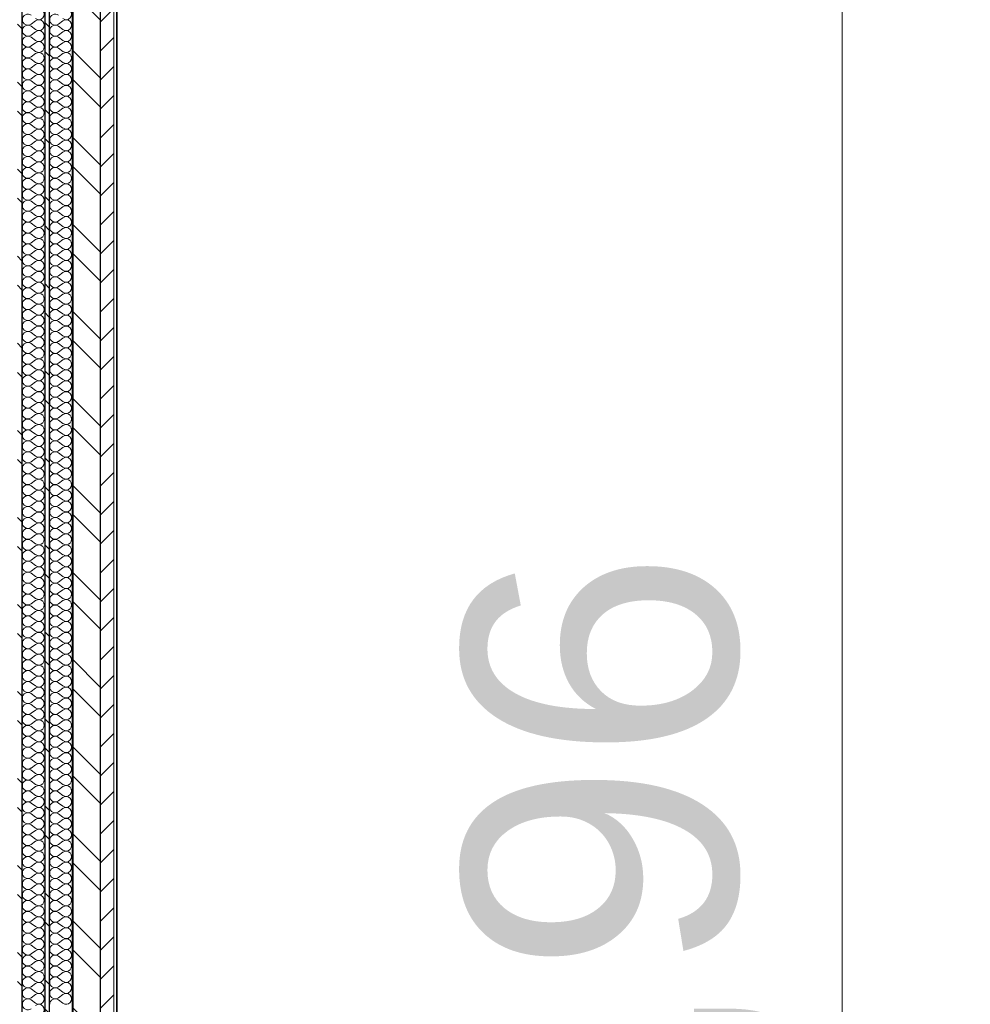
# Model space of a CAD drawing. Header units: millimetres. Extents: x 30792 to 66615, y -300 to 6970.
# Tile 57 of 58: x 63782 to 65521, y 3320 to 5120. Entities that reach past the tile are written whole.
import ezdxf

# ---------------------------------------------------------------- set-up
doc = ezdxf.new("R2010")
doc.units = ezdxf.units.MM
doc.header["$MEASUREMENT"] = 0
doc.linetypes.add('Wipeout_Contour', pattern=[1000, 0, -1000])
for name, color, linetype in [('Métal _ Bardage.Charp_Couv_Bard_Métal', 7, 'Continuous'), ('Nouveau_2D - Cotations - 1_100.2D', 7, 'Continuous'), ('Nouveau_Charpente _ Bardage.Charp_Couv_Zinc', 7, 'Continuous')]:
    doc.layers.add(name, color=color, linetype=linetype)
doc.styles.add('STYLE_GENERE_1', font='arial.ttf')
doc.dimstyles.new('STYLE_GENERE__1', dxfattribs={"dimtxt": 500, "dimasz": 237.5, "dimexe": 0.18, "dimexo": 50, "dimgap": 0, "dimtad": 1, "dimlfac": 0.001, "dimzin": 0, "dimdsep": 46, "dimtxsty": 'STYLE_GENERE_1', "dimblk": 'ARROWHEAD_10', "dimblk1": 'ARROWHEAD_10', "dimblk2": 'ARROWHEAD_10', "dimcen": 0.09, "dimclrd": 256, "dimclre": 256, "dimclrt": 256, "dimazin": 0, "dimtfac": 1, "dimtdec": 4, "dimtmove": 0, "dimatfit": 3, "dimfxl": 0, "dimtolj": 1, "dimtzin": 0, "dimarcsym": 0})
pattern_1 = [(315, (0, 0), (79.54951, 79.54951), []), (315, (26.52, 26.52), (79.54951, 79.54951), [])]

# ---------------------------------------------------------------- blocks, each defined once
blk = doc.blocks.new('*X51')
at = {"layer": 'Métal _ Bardage.Charp_Couv_Bard_Métal', "linetype": 'Continuous', "lineweight": 15, "true_color": 0xc1976c}
blk.add_hatch(color=33, dxfattribs=at).paths.add_polyline_path([(63878.282724, 140), (63879.282724, 140), (63879.282724, 6927.6), (63878.282724, 6927.6)])
blk = doc.blocks.new('*X52')
at = {"layer": 'Métal _ Bardage.Charp_Couv_Bard_Métal', "color": 2, "linetype": 'Continuous', "lineweight": 15, "true_color": 0xfee600}
for p, q in [((63861.3, 5118), (63853.3, 5112)), ((63861.3, 5102), (63853.3, 5108)), ((63861.3, 5098), (63853.3, 5092)), ((63861.3, 5082), (63853.3, 5088)), ((63861.3, 5078), (63853.3, 5072)), ((63861.3, 5062), (63853.3, 5068)), ((63861.3, 5058), (63853.3, 5052)), ((63861.3, 5042), (63853.3, 5048)), ((63861.3, 5038), (63853.3, 5032)), ((63861.3, 5022), (63853.3, 5028)), ((63861.3, 5018), (63853.3, 5012)), ((63861.3, 5002), (63853.3, 5008)), ((63861.3, 4998), (63853.3, 4992)), ((63861.3, 4982), (63853.3, 4988)), ((63861.3, 4978), (63853.3, 4972)), ((63861.3, 4962), (63853.3, 4968)), ((63861.3, 4958), (63853.3, 4952)), ((63861.3, 4942), (63853.3, 4948)), ((63861.3, 4938), (63853.3, 4932)), ((63861.3, 4922), (63853.3, 4928)), ((63861.3, 4918), (63853.3, 4912)), ((63861.3, 4902), (63853.3, 4908)), ((63861.3, 4898), (63853.3, 4892)), ((63861.3, 4882), (63853.3, 4888)), ((63861.3, 4878), (63853.3, 4872)), ((63861.3, 4862), (63853.3, 4868)), ((63861.3, 4858), (63853.3, 4852)), ((63861.3, 4842), (63853.3, 4848)), ((63861.3, 4838), (63853.3, 4832)), ((63861.3, 4822), (63853.3, 4828)), ((63861.3, 4818), (63853.3, 4812)), ((63861.3, 4802), (63853.3, 4808)), ((63861.3, 4798), (63853.3, 4792)), ((63861.3, 4782), (63853.3, 4788)), ((63861.3, 4778), (63853.3, 4772)), ((63861.3, 4762), (63853.3, 4768)), ((63861.3, 4758), (63853.3, 4752)), ((63861.3, 4742), (63853.3, 4748)), ((63861.3, 4738), (63853.3, 4732)), ((63861.3, 4722), (63853.3, 4728)), ((63861.3, 4718), (63853.3, 4712)), ((63861.3, 4702), (63853.3, 4708)), ((63861.3, 4698), (63853.3, 4692)), ((63861.3, 4682), (63853.3, 4688)), ((63861.3, 4678), (63853.3, 4672)), ((63861.3, 4662), (63853.3, 4668)), ((63861.3, 4658), (63853.3, 4652)), ((63861.3, 4642), (63853.3, 4648)), ((63861.3, 4638), (63853.3, 4632)), ((63861.3, 4622), (63853.3, 4628)), ((63861.3, 4618), (63853.3, 4612)), ((63861.3, 4602), (63853.3, 4608)), ((63861.3, 4598), (63853.3, 4592)), ((63861.3, 4582), (63853.3, 4588)), ((63861.3, 4578), (63853.3, 4572)), ((63861.3, 4562), (63853.3, 4568)), ((63861.3, 4558), (63853.3, 4552)), ((63861.3, 4542), (63853.3, 4548)), ((63861.3, 4538), (63853.3, 4532)), ((63861.3, 4522), (63853.3, 4528)), ((63861.3, 4518), (63853.3, 4512)), ((63861.3, 4502), (63853.3, 4508)), ((63861.3, 4498), (63853.3, 4492)), ((63861.3, 4482), (63853.3, 4488)), ((63861.3, 4478), (63853.3, 4472)), ((63861.3, 4462), (63853.3, 4468)), ((63861.3, 4458), (63853.3, 4452)), ((63861.3, 4442), (63853.3, 4448)), ((63861.3, 4438), (63853.3, 4432)), ((63861.3, 4422), (63853.3, 4428)), ((63861.3, 4418), (63853.3, 4412)), ((63861.3, 4402), (63853.3, 4408)), ((63861.3, 4398), (63853.3, 4392)), ((63861.3, 4382), (63853.3, 4388)), ((63861.3, 4378), (63853.3, 4372)), ((63861.3, 4362), (63853.3, 4368)), ((63861.3, 4358), (63853.3, 4352)), ((63861.3, 4342), (63853.3, 4348)), ((63861.3, 4338), (63853.3, 4332)), ((63861.3, 4322), (63853.3, 4328)), ((63861.3, 4318), (63853.3, 4312)), ((63861.3, 4302), (63853.3, 4308)), ((63861.3, 4298), (63853.3, 4292)), ((63861.3, 4282), (63853.3, 4288)), ((63861.3, 4278), (63853.3, 4272)), ((63861.3, 4262), (63853.3, 4268)), ((63861.3, 4258), (63853.3, 4252)), ((63861.3, 4242), (63853.3, 4248)), ((63861.3, 4238), (63853.3, 4232)), ((63861.3, 4222), (63853.3, 4228)), ((63861.3, 4218), (63853.3, 4212)), ((63861.3, 4202), (63853.3, 4208)), ((63861.3, 4198), (63853.3, 4192)), ((63861.3, 4182), (63853.3, 4188)), ((63861.3, 4178), (63853.3, 4172)), ((63861.3, 4162), (63853.3, 4168)), ((63861.3, 4158), (63853.3, 4152)), ((63861.3, 4142), (63853.3, 4148)), ((63861.3, 4138), (63853.3, 4132)), ((63861.3, 4122), (63853.3, 4128)), ((63861.3, 4118), (63853.3, 4112)), ((63861.3, 4102), (63853.3, 4108)), ((63861.3, 4098), (63853.3, 4092)), ((63861.3, 4082), (63853.3, 4088)), ((63861.3, 4078), (63853.3, 4072)), ((63861.3, 4062), (63853.3, 4068)), ((63861.3, 4058), (63853.3, 4052)), ((63861.3, 4042), (63853.3, 4048)), ((63861.3, 4038), (63853.3, 4032)), ((63861.3, 4022), (63853.3, 4028)), ((63861.3, 4018), (63853.3, 4012)), ((63861.3, 4002), (63853.3, 4008)), ((63861.3, 3998), (63853.3, 3992)), ((63861.3, 3982), (63853.3, 3988)), ((63861.3, 3978), (63853.3, 3972)), ((63861.3, 3962), (63853.3, 3968)), ((63861.3, 3958), (63853.3, 3952)), ((63861.3, 3942), (63853.3, 3948)), ((63861.3, 3938), (63853.3, 3932)), ((63861.3, 3922), (63853.3, 3928)), ((63861.3, 3918), (63853.3, 3912)), ((63861.3, 3902), (63853.3, 3908)), ((63861.3, 3898), (63853.3, 3892)), ((63861.3, 3882), (63853.3, 3888)), ((63861.3, 3878), (63853.3, 3872)), ((63861.3, 3862), (63853.3, 3868)), ((63861.3, 3858), (63853.3, 3852)), ((63861.3, 3842), (63853.3, 3848)), ((63861.3, 3838), (63853.3, 3832)), ((63861.3, 3822), (63853.3, 3828)), ((63861.3, 3818), (63853.3, 3812)), ((63861.3, 3802), (63853.3, 3808)), ((63861.3, 3798), (63853.3, 3792)), ((63861.3, 3782), (63853.3, 3788)), ((63861.3, 3778), (63853.3, 3772)), ((63861.3, 3762), (63853.3, 3768)), ((63861.3, 3758), (63853.3, 3752)), ((63861.3, 3742), (63853.3, 3748)), ((63861.3, 3738), (63853.3, 3732)), ((63861.3, 3722), (63853.3, 3728)), ((63861.3, 3718), (63853.3, 3712)), ((63861.3, 3702), (63853.3, 3708)), ((63861.3, 3698), (63853.3, 3692)), ((63861.3, 3682), (63853.3, 3688)), ((63861.3, 3678), (63853.3, 3672)), ((63861.3, 3662), (63853.3, 3668)), ((63861.3, 3658), (63853.3, 3652)), ((63861.3, 3642), (63853.3, 3648)), ((63861.3, 3638), (63853.3, 3632)), ((63861.3, 3622), (63853.3, 3628)), ((63861.3, 3618), (63853.3, 3612)), ((63861.3, 3602), (63853.3, 3608)), ((63861.3, 3598), (63853.3, 3592)), ((63861.3, 3582), (63853.3, 3588)), ((63861.3, 3578), (63853.3, 3572)), ((63861.3, 3562), (63853.3, 3568)), ((63861.3, 3558), (63853.3, 3552)), ((63861.3, 3542), (63853.3, 3548)), ((63861.3, 3538), (63853.3, 3532)), ((63861.3, 3522), (63853.3, 3528)), ((63861.3, 3518), (63853.3, 3512)), ((63861.3, 3502), (63853.3, 3508)), ((63861.3, 3498), (63853.3, 3492)), ((63861.3, 3482), (63853.3, 3488)), ((63861.3, 3478), (63853.3, 3472)), ((63861.3, 3462), (63853.3, 3468)), ((63861.3, 3458), (63853.3, 3452)), ((63861.3, 3442), (63853.3, 3448)), ((63861.3, 3438), (63853.3, 3432)), ((63861.3, 3422), (63853.3, 3428)), ((63861.3, 3418), (63853.3, 3412)), ((63861.3, 3402), (63853.3, 3408)), ((63861.3, 3398), (63853.3, 3392)), ((63861.3, 3382), (63853.3, 3388)), ((63861.3, 3378), (63853.3, 3372)), ((63861.3, 3362), (63853.3, 3368)), ((63861.3, 3358), (63853.3, 3352)), ((63861.3, 3342), (63853.3, 3348)), ((63861.3, 3338), (63853.3, 3332)), ((63861.3, 3322), (63853.3, 3328))]:
    blk.add_line(p, q, dxfattribs=at)
for centre, start, end in [((63867.3, 5130), 233.1301, 126.8699), ((63847.3, 5120), 53.1301, 180), ((63847.3, 5120), 180, 306.8699), ((63867.3, 5110), 233.1301, 126.8699), ((63847.3, 5100), 53.1301, 180), ((63847.3, 5100), 180, 306.8699), ((63867.3, 5090), 233.1301, 126.8699), ((63847.3, 5080), 53.1301, 180), ((63847.3, 5080), 180, 306.8699), ((63867.3, 5070), 233.1301, 126.8699), ((63847.3, 5060), 53.1301, 180), ((63847.3, 5060), 180, 306.8699), ((63867.3, 5050), 233.1301, 126.8699), ((63847.3, 5040), 53.1301, 180), ((63847.3, 5040), 180, 306.8699), ((63847.3, 5020), 53.1301, 180), ((63867.3, 5030), 233.1301, 126.8699), ((63847.3, 5020), 180, 306.8699), ((63847.3, 5000), 53.1301, 180), ((63867.3, 5010), 233.1301, 126.8699), ((63847.3, 5000), 180, 306.8699), ((63847.3, 4980), 53.1301, 180), ((63867.3, 4990), 233.1301, 126.8699), ((63847.3, 4980), 180, 306.8699), ((63847.3, 4960), 53.1301, 180), ((63867.3, 4970), 233.1301, 126.8699), ((63847.3, 4960), 180, 306.8699), ((63867.3, 4950), 233.1301, 126.8699), ((63847.3, 4940), 53.1301, 180), ((63847.3, 4940), 180, 306.8699), ((63867.3, 4930), 233.1301, 126.8699), ((63847.3, 4920), 53.1301, 180), ((63847.3, 4920), 180, 306.8699), ((63867.3, 4910), 233.1301, 126.8699), ((63847.3, 4900), 53.1301, 180), ((63847.3, 4900), 180, 306.8699), ((63867.3, 4890), 233.1301, 126.8699), ((63847.3, 4880), 53.1301, 180), ((63847.3, 4880), 180, 306.8699), ((63867.3, 4870), 233.1301, 126.8699), ((63847.3, 4860), 53.1301, 180), ((63847.3, 4860), 180, 306.8699), ((63847.3, 4840), 53.1301, 180), ((63867.3, 4850), 233.1301, 126.8699), ((63847.3, 4840), 180, 306.8699), ((63847.3, 4820), 53.1301, 180), ((63867.3, 4830), 233.1301, 126.8699), ((63847.3, 4820), 180, 306.8699), ((63847.3, 4800), 53.1301, 180), ((63867.3, 4810), 233.1301, 126.8699), ((63847.3, 4800), 180, 306.8699), ((63847.3, 4780), 53.1301, 180), ((63867.3, 4790), 233.1301, 126.8699), ((63847.3, 4780), 180, 306.8699), ((63867.3, 4770), 233.1301, 126.8699), ((63847.3, 4760), 53.1301, 180), ((63847.3, 4760), 180, 306.8699), ((63867.3, 4750), 233.1301, 126.8699), ((63847.3, 4740), 53.1301, 180), ((63847.3, 4740), 180, 306.8699), ((63867.3, 4730), 233.1301, 126.8699), ((63847.3, 4720), 53.1301, 180), ((63847.3, 4720), 180, 306.8699), ((63867.3, 4710), 233.1301, 126.8699), ((63847.3, 4700), 53.1301, 180), ((63847.3, 4700), 180, 306.8699), ((63867.3, 4690), 233.1301, 126.8699), ((63847.3, 4680), 53.1301, 180), ((63847.3, 4680), 180, 306.8699), ((63847.3, 4660), 53.1301, 180), ((63867.3, 4670), 233.1301, 126.8699), ((63847.3, 4660), 180, 306.8699), ((63847.3, 4640), 53.1301, 180), ((63867.3, 4650), 233.1301, 126.8699), ((63847.3, 4640), 180, 306.8699), ((63847.3, 4620), 53.1301, 180), ((63867.3, 4630), 233.1301, 126.8699), ((63847.3, 4620), 180, 306.8699), ((63847.3, 4600), 53.1301, 180), ((63867.3, 4610), 233.1301, 126.8699), ((63847.3, 4600), 180, 306.8699), ((63867.3, 4590), 233.1301, 126.8699), ((63847.3, 4580), 53.1301, 180), ((63847.3, 4580), 180, 306.8699), ((63867.3, 4570), 233.1301, 126.8699), ((63847.3, 4560), 53.1301, 180), ((63847.3, 4560), 180, 306.8699), ((63867.3, 4550), 233.1301, 126.8699), ((63847.3, 4540), 53.1301, 180), ((63847.3, 4540), 180, 306.8699), ((63867.3, 4530), 233.1301, 126.8699), ((63847.3, 4520), 53.1301, 180), ((63847.3, 4520), 180, 306.8699), ((63867.3, 4510), 233.1301, 126.8699), ((63847.3, 4500), 53.1301, 180), ((63847.3, 4500), 180, 306.8699), ((63847.3, 4480), 53.1301, 180), ((63867.3, 4490), 233.1301, 126.8699), ((63847.3, 4480), 180, 306.8699), ((63847.3, 4460), 53.1301, 180), ((63867.3, 4470), 233.1301, 126.8699), ((63847.3, 4460), 180, 306.8699), ((63847.3, 4440), 53.1301, 180), ((63867.3, 4450), 233.1301, 126.8699), ((63847.3, 4440), 180, 306.8699), ((63847.3, 4420), 53.1301, 180), ((63867.3, 4430), 233.1301, 126.8699), ((63847.3, 4420), 180, 306.8699), ((63867.3, 4410), 233.1301, 126.8699), ((63847.3, 4400), 53.1301, 180), ((63847.3, 4400), 180, 306.8699), ((63867.3, 4390), 233.1301, 126.8699), ((63847.3, 4380), 53.1301, 180), ((63847.3, 4380), 180, 306.8699), ((63867.3, 4370), 233.1301, 126.8699), ((63847.3, 4360), 53.1301, 180), ((63847.3, 4360), 180, 306.8699), ((63867.3, 4350), 233.1301, 126.8699), ((63847.3, 4340), 53.1301, 180), ((63847.3, 4340), 180, 306.8699), ((63867.3, 4330), 233.1301, 126.8699), ((63847.3, 4320), 53.1301, 180), ((63847.3, 4320), 180, 306.8699), ((63847.3, 4300), 53.1301, 180), ((63867.3, 4310), 233.1301, 126.8699), ((63847.3, 4300), 180, 306.8699), ((63847.3, 4280), 53.1301, 180), ((63867.3, 4290), 233.1301, 126.8699), ((63847.3, 4280), 180, 306.8699), ((63847.3, 4260), 53.1301, 180), ((63867.3, 4270), 233.1301, 126.8699), ((63847.3, 4260), 180, 306.8699), ((63847.3, 4240), 53.1301, 180), ((63867.3, 4250), 233.1301, 126.8699), ((63847.3, 4240), 180, 306.8699), ((63867.3, 4230), 233.1301, 126.8699), ((63847.3, 4220), 53.1301, 180), ((63847.3, 4220), 180, 306.8699), ((63867.3, 4210), 233.1301, 126.8699), ((63847.3, 4200), 53.1301, 180), ((63847.3, 4200), 180, 306.8699), ((63867.3, 4190), 233.1301, 126.8699), ((63847.3, 4180), 53.1301, 180), ((63847.3, 4180), 180, 306.8699), ((63867.3, 4170), 233.1301, 126.8699), ((63847.3, 4160), 53.1301, 180), ((63847.3, 4160), 180, 306.8699), ((63867.3, 4150), 233.1301, 126.8699), ((63847.3, 4140), 53.1301, 180), ((63847.3, 4140), 180, 306.8699), ((63847.3, 4120), 53.1301, 180), ((63867.3, 4130), 233.1301, 126.8699), ((63847.3, 4120), 180, 306.8699), ((63847.3, 4100), 53.1301, 180), ((63867.3, 4110), 233.1301, 126.8699), ((63847.3, 4100), 180, 306.8699), ((63847.3, 4080), 53.1301, 180), ((63867.3, 4090), 233.1301, 126.8699), ((63847.3, 4080), 180, 306.8699), ((63847.3, 4060), 53.1301, 180), ((63867.3, 4070), 233.1301, 126.8699), ((63847.3, 4060), 180, 306.8699), ((63867.3, 4050), 233.1301, 126.8699), ((63847.3, 4040), 53.1301, 180), ((63847.3, 4040), 180, 306.8699), ((63867.3, 4030), 233.1301, 126.8699), ((63847.3, 4020), 53.1301, 180), ((63847.3, 4020), 180, 306.8699), ((63867.3, 4010), 233.1301, 126.8699), ((63847.3, 4000), 53.1301, 180), ((63847.3, 4000), 180, 306.8699), ((63867.3, 3990), 233.1301, 126.8699), ((63847.3, 3980), 53.1301, 180), ((63847.3, 3980), 180, 306.8699), ((63867.3, 3970), 233.1301, 126.8699), ((63847.3, 3960), 53.1301, 180), ((63847.3, 3960), 180, 306.8699), ((63847.3, 3940), 53.1301, 180), ((63867.3, 3950), 233.1301, 126.8699), ((63847.3, 3940), 180, 306.8699), ((63847.3, 3920), 53.1301, 180), ((63867.3, 3930), 233.1301, 126.8699), ((63847.3, 3920), 180, 306.8699), ((63847.3, 3900), 53.1301, 180), ((63867.3, 3910), 233.1301, 126.8699), ((63847.3, 3900), 180, 306.8699), ((63847.3, 3880), 53.1301, 180), ((63867.3, 3890), 233.1301, 126.8699), ((63847.3, 3880), 180, 306.8699), ((63867.3, 3870), 233.1301, 126.8699), ((63847.3, 3860), 53.1301, 180), ((63847.3, 3860), 180, 306.8699), ((63867.3, 3850), 233.1301, 126.8699), ((63847.3, 3840), 53.1301, 180), ((63847.3, 3840), 180, 306.8699), ((63867.3, 3830), 233.1301, 126.8699), ((63847.3, 3820), 53.1301, 180), ((63847.3, 3820), 180, 306.8699), ((63867.3, 3810), 233.1301, 126.8699), ((63847.3, 3800), 53.1301, 180), ((63847.3, 3800), 180, 306.8699), ((63867.3, 3790), 233.1301, 126.8699), ((63847.3, 3780), 53.1301, 180), ((63847.3, 3780), 180, 306.8699), ((63847.3, 3760), 53.1301, 180), ((63867.3, 3770), 233.1301, 126.8699), ((63847.3, 3760), 180, 306.8699), ((63847.3, 3740), 53.1301, 180), ((63867.3, 3750), 233.1301, 126.8699), ((63847.3, 3740), 180, 306.8699), ((63847.3, 3720), 53.1301, 180), ((63867.3, 3730), 233.1301, 126.8699), ((63847.3, 3720), 180, 306.8699), ((63847.3, 3700), 53.1301, 180), ((63867.3, 3710), 233.1301, 126.8699), ((63847.3, 3700), 180, 306.8699), ((63867.3, 3690), 233.1301, 126.8699), ((63847.3, 3680), 53.1301, 180), ((63847.3, 3680), 180, 306.8699), ((63867.3, 3670), 233.1301, 126.8699), ((63847.3, 3660), 53.1301, 180), ((63847.3, 3660), 180, 306.8699), ((63867.3, 3650), 233.1301, 126.8699), ((63847.3, 3640), 53.1301, 180), ((63847.3, 3640), 180, 306.8699), ((63867.3, 3630), 233.1301, 126.8699), ((63847.3, 3620), 53.1301, 180), ((63847.3, 3620), 180, 306.8699), ((63867.3, 3610), 233.1301, 126.8699), ((63847.3, 3600), 53.1301, 180), ((63847.3, 3600), 180, 306.8699), ((63847.3, 3580), 53.1301, 180), ((63867.3, 3590), 233.1301, 126.8699), ((63847.3, 3580), 180, 306.8699), ((63847.3, 3560), 53.1301, 180), ((63867.3, 3570), 233.1301, 126.8699), ((63847.3, 3560), 180, 306.8699), ((63847.3, 3540), 53.1301, 180), ((63867.3, 3550), 233.1301, 126.8699), ((63847.3, 3540), 180, 306.8699), ((63847.3, 3520), 53.1301, 180), ((63867.3, 3530), 233.1301, 126.8699), ((63847.3, 3520), 180, 306.8699), ((63867.3, 3510), 233.1301, 126.8699), ((63847.3, 3500), 53.1301, 180), ((63847.3, 3500), 180, 306.8699), ((63867.3, 3490), 233.1301, 126.8699), ((63847.3, 3480), 53.1301, 180), ((63847.3, 3480), 180, 306.8699), ((63867.3, 3470), 233.1301, 126.8699), ((63847.3, 3460), 53.1301, 180), ((63847.3, 3460), 180, 306.8699), ((63867.3, 3450), 233.1301, 126.8699), ((63847.3, 3440), 53.1301, 180), ((63847.3, 3440), 180, 306.8699), ((63867.3, 3430), 233.1301, 126.8699), ((63847.3, 3420), 53.1301, 180), ((63847.3, 3420), 180, 306.8699), ((63847.3, 3400), 53.1301, 180), ((63867.3, 3410), 233.1301, 126.8699), ((63847.3, 3400), 180, 306.8699), ((63847.3, 3380), 53.1301, 180), ((63867.3, 3390), 233.1301, 126.8699), ((63847.3, 3380), 180, 306.8699), ((63847.3, 3360), 53.1301, 180), ((63867.3, 3370), 233.1301, 126.8699), ((63847.3, 3360), 180, 306.8699), ((63847.3, 3340), 53.1301, 180), ((63867.3, 3350), 233.1301, 126.8699), ((63847.3, 3340), 180, 306.8699), ((63867.3, 3330), 233.1301, 126.8699), ((63847.3, 3320), 53.1301, 180)]:
    blk.add_arc(centre, 10, start, end, dxfattribs=at)
blk = doc.blocks.new('*X53')
at = {"layer": 'Métal _ Bardage.Charp_Couv_Bard_Métal', "color": 2, "linetype": 'Continuous', "lineweight": 15, "true_color": 0xfee600}
for p, q in [((63811.3, 5118), (63803.3, 5112)), ((63811.3, 5102), (63803.3, 5108)), ((63811.3, 5098), (63803.3, 5092)), ((63811.3, 5082), (63803.3, 5088)), ((63811.3, 5078), (63803.3, 5072)), ((63811.3, 5062), (63803.3, 5068)), ((63811.3, 5058), (63803.3, 5052)), ((63811.3, 5042), (63803.3, 5048)), ((63811.3, 5038), (63803.3, 5032)), ((63811.3, 5022), (63803.3, 5028)), ((63811.3, 5018), (63803.3, 5012)), ((63811.3, 5002), (63803.3, 5008)), ((63811.3, 4998), (63803.3, 4992)), ((63811.3, 4982), (63803.3, 4988)), ((63811.3, 4978), (63803.3, 4972)), ((63811.3, 4962), (63803.3, 4968)), ((63811.3, 4958), (63803.3, 4952)), ((63811.3, 4942), (63803.3, 4948)), ((63811.3, 4938), (63803.3, 4932)), ((63811.3, 4922), (63803.3, 4928)), ((63811.3, 4918), (63803.3, 4912)), ((63811.3, 4902), (63803.3, 4908)), ((63811.3, 4898), (63803.3, 4892)), ((63811.3, 4882), (63803.3, 4888)), ((63811.3, 4878), (63803.3, 4872)), ((63811.3, 4862), (63803.3, 4868)), ((63811.3, 4858), (63803.3, 4852)), ((63811.3, 4842), (63803.3, 4848)), ((63811.3, 4838), (63803.3, 4832)), ((63811.3, 4822), (63803.3, 4828)), ((63811.3, 4818), (63803.3, 4812)), ((63811.3, 4802), (63803.3, 4808)), ((63811.3, 4798), (63803.3, 4792)), ((63811.3, 4782), (63803.3, 4788)), ((63811.3, 4778), (63803.3, 4772)), ((63811.3, 4762), (63803.3, 4768)), ((63811.3, 4758), (63803.3, 4752)), ((63811.3, 4742), (63803.3, 4748)), ((63811.3, 4738), (63803.3, 4732)), ((63811.3, 4722), (63803.3, 4728)), ((63811.3, 4718), (63803.3, 4712)), ((63811.3, 4702), (63803.3, 4708)), ((63811.3, 4698), (63803.3, 4692)), ((63811.3, 4682), (63803.3, 4688)), ((63811.3, 4678), (63803.3, 4672)), ((63811.3, 4662), (63803.3, 4668)), ((63811.3, 4658), (63803.3, 4652)), ((63811.3, 4642), (63803.3, 4648)), ((63811.3, 4638), (63803.3, 4632)), ((63811.3, 4622), (63803.3, 4628)), ((63811.3, 4618), (63803.3, 4612)), ((63811.3, 4602), (63803.3, 4608)), ((63811.3, 4598), (63803.3, 4592)), ((63811.3, 4582), (63803.3, 4588)), ((63811.3, 4578), (63803.3, 4572)), ((63811.3, 4562), (63803.3, 4568)), ((63811.3, 4558), (63803.3, 4552)), ((63811.3, 4542), (63803.3, 4548)), ((63811.3, 4538), (63803.3, 4532)), ((63811.3, 4522), (63803.3, 4528)), ((63811.3, 4518), (63803.3, 4512)), ((63811.3, 4502), (63803.3, 4508)), ((63811.3, 4498), (63803.3, 4492)), ((63811.3, 4482), (63803.3, 4488)), ((63811.3, 4478), (63803.3, 4472)), ((63811.3, 4462), (63803.3, 4468)), ((63811.3, 4458), (63803.3, 4452)), ((63811.3, 4442), (63803.3, 4448)), ((63811.3, 4438), (63803.3, 4432)), ((63811.3, 4422), (63803.3, 4428)), ((63811.3, 4418), (63803.3, 4412)), ((63811.3, 4402), (63803.3, 4408)), ((63811.3, 4398), (63803.3, 4392)), ((63811.3, 4382), (63803.3, 4388)), ((63811.3, 4378), (63803.3, 4372)), ((63811.3, 4362), (63803.3, 4368)), ((63811.3, 4358), (63803.3, 4352)), ((63811.3, 4342), (63803.3, 4348)), ((63811.3, 4338), (63803.3, 4332)), ((63811.3, 4322), (63803.3, 4328)), ((63811.3, 4318), (63803.3, 4312)), ((63811.3, 4302), (63803.3, 4308)), ((63811.3, 4298), (63803.3, 4292)), ((63811.3, 4282), (63803.3, 4288)), ((63811.3, 4278), (63803.3, 4272)), ((63811.3, 4262), (63803.3, 4268)), ((63811.3, 4258), (63803.3, 4252)), ((63811.3, 4242), (63803.3, 4248)), ((63811.3, 4238), (63803.3, 4232)), ((63811.3, 4222), (63803.3, 4228)), ((63811.3, 4218), (63803.3, 4212)), ((63811.3, 4202), (63803.3, 4208)), ((63811.3, 4198), (63803.3, 4192)), ((63811.3, 4182), (63803.3, 4188)), ((63811.3, 4178), (63803.3, 4172)), ((63811.3, 4162), (63803.3, 4168)), ((63811.3, 4158), (63803.3, 4152)), ((63811.3, 4142), (63803.3, 4148)), ((63811.3, 4138), (63803.3, 4132)), ((63811.3, 4122), (63803.3, 4128)), ((63811.3, 4118), (63803.3, 4112)), ((63811.3, 4102), (63803.3, 4108)), ((63811.3, 4098), (63803.3, 4092)), ((63811.3, 4082), (63803.3, 4088)), ((63811.3, 4078), (63803.3, 4072)), ((63811.3, 4062), (63803.3, 4068)), ((63811.3, 4058), (63803.3, 4052)), ((63811.3, 4042), (63803.3, 4048)), ((63811.3, 4038), (63803.3, 4032)), ((63811.3, 4022), (63803.3, 4028)), ((63811.3, 4018), (63803.3, 4012)), ((63811.3, 4002), (63803.3, 4008)), ((63811.3, 3998), (63803.3, 3992)), ((63811.3, 3982), (63803.3, 3988)), ((63811.3, 3978), (63803.3, 3972)), ((63811.3, 3962), (63803.3, 3968)), ((63811.3, 3958), (63803.3, 3952)), ((63811.3, 3942), (63803.3, 3948)), ((63811.3, 3938), (63803.3, 3932)), ((63811.3, 3922), (63803.3, 3928)), ((63811.3, 3918), (63803.3, 3912)), ((63811.3, 3902), (63803.3, 3908)), ((63811.3, 3898), (63803.3, 3892)), ((63811.3, 3882), (63803.3, 3888)), ((63811.3, 3878), (63803.3, 3872)), ((63811.3, 3862), (63803.3, 3868)), ((63811.3, 3858), (63803.3, 3852)), ((63811.3, 3842), (63803.3, 3848)), ((63811.3, 3838), (63803.3, 3832)), ((63811.3, 3822), (63803.3, 3828)), ((63811.3, 3818), (63803.3, 3812)), ((63811.3, 3802), (63803.3, 3808)), ((63811.3, 3798), (63803.3, 3792)), ((63811.3, 3782), (63803.3, 3788)), ((63811.3, 3778), (63803.3, 3772)), ((63811.3, 3762), (63803.3, 3768)), ((63811.3, 3758), (63803.3, 3752)), ((63811.3, 3742), (63803.3, 3748)), ((63811.3, 3738), (63803.3, 3732)), ((63811.3, 3722), (63803.3, 3728)), ((63811.3, 3718), (63803.3, 3712)), ((63811.3, 3702), (63803.3, 3708)), ((63811.3, 3698), (63803.3, 3692)), ((63811.3, 3682), (63803.3, 3688)), ((63811.3, 3678), (63803.3, 3672)), ((63811.3, 3662), (63803.3, 3668)), ((63811.3, 3658), (63803.3, 3652)), ((63811.3, 3642), (63803.3, 3648)), ((63811.3, 3638), (63803.3, 3632)), ((63811.3, 3622), (63803.3, 3628)), ((63811.3, 3618), (63803.3, 3612)), ((63811.3, 3602), (63803.3, 3608)), ((63811.3, 3598), (63803.3, 3592)), ((63811.3, 3582), (63803.3, 3588)), ((63811.3, 3578), (63803.3, 3572)), ((63811.3, 3562), (63803.3, 3568)), ((63811.3, 3558), (63803.3, 3552)), ((63811.3, 3542), (63803.3, 3548)), ((63811.3, 3538), (63803.3, 3532)), ((63811.3, 3522), (63803.3, 3528)), ((63811.3, 3518), (63803.3, 3512)), ((63811.3, 3502), (63803.3, 3508)), ((63811.3, 3498), (63803.3, 3492)), ((63811.3, 3482), (63803.3, 3488)), ((63811.3, 3478), (63803.3, 3472)), ((63811.3, 3462), (63803.3, 3468)), ((63811.3, 3458), (63803.3, 3452)), ((63811.3, 3442), (63803.3, 3448)), ((63811.3, 3438), (63803.3, 3432)), ((63811.3, 3422), (63803.3, 3428)), ((63811.3, 3418), (63803.3, 3412)), ((63811.3, 3402), (63803.3, 3408)), ((63811.3, 3398), (63803.3, 3392)), ((63811.3, 3382), (63803.3, 3388)), ((63811.3, 3378), (63803.3, 3372)), ((63811.3, 3362), (63803.3, 3368)), ((63811.3, 3358), (63803.3, 3352)), ((63811.3, 3342), (63803.3, 3348)), ((63811.3, 3338), (63803.3, 3332)), ((63811.3, 3322), (63803.3, 3328))]:
    blk.add_line(p, q, dxfattribs=at)
for centre, start, end in [((63817.3, 5130), 233.1301, 126.8699), ((63797.3, 5120), 53.1301, 180), ((63797.3, 5120), 180, 306.8699), ((63817.3, 5110), 233.1301, 126.8699), ((63797.3, 5100), 53.1301, 180), ((63797.3, 5100), 180, 306.8699), ((63817.3, 5090), 233.1301, 126.8699), ((63797.3, 5080), 53.1301, 180), ((63797.3, 5080), 180, 306.8699), ((63817.3, 5070), 233.1301, 126.8699), ((63797.3, 5060), 53.1301, 180), ((63797.3, 5060), 180, 306.8699), ((63817.3, 5050), 233.1301, 126.8699), ((63797.3, 5040), 53.1301, 180), ((63797.3, 5040), 180, 306.8699), ((63797.3, 5020), 53.1301, 180), ((63817.3, 5030), 233.1301, 126.8699), ((63797.3, 5020), 180, 306.8699), ((63797.3, 5000), 53.1301, 180), ((63817.3, 5010), 233.1301, 126.8699), ((63797.3, 5000), 180, 306.8699), ((63797.3, 4980), 53.1301, 180), ((63817.3, 4990), 233.1301, 126.8699), ((63797.3, 4980), 180, 306.8699), ((63797.3, 4960), 53.1301, 180), ((63817.3, 4970), 233.1301, 126.8699), ((63797.3, 4960), 180, 306.8699), ((63817.3, 4950), 233.1301, 126.8699), ((63797.3, 4940), 53.1301, 180), ((63797.3, 4940), 180, 306.8699), ((63817.3, 4930), 233.1301, 126.8699), ((63797.3, 4920), 53.1301, 180), ((63797.3, 4920), 180, 306.8699), ((63817.3, 4910), 233.1301, 126.8699), ((63797.3, 4900), 53.1301, 180), ((63797.3, 4900), 180, 306.8699), ((63817.3, 4890), 233.1301, 126.8699), ((63797.3, 4880), 53.1301, 180), ((63797.3, 4880), 180, 306.8699), ((63817.3, 4870), 233.1301, 126.8699), ((63797.3, 4860), 53.1301, 180), ((63797.3, 4860), 180, 306.8699), ((63797.3, 4840), 53.1301, 180), ((63817.3, 4850), 233.1301, 126.8699), ((63797.3, 4840), 180, 306.8699), ((63797.3, 4820), 53.1301, 180), ((63817.3, 4830), 233.1301, 126.8699), ((63797.3, 4820), 180, 306.8699), ((63797.3, 4800), 53.1301, 180), ((63817.3, 4810), 233.1301, 126.8699), ((63797.3, 4800), 180, 306.8699), ((63797.3, 4780), 53.1301, 180), ((63817.3, 4790), 233.1301, 126.8699), ((63797.3, 4780), 180, 306.8699), ((63817.3, 4770), 233.1301, 126.8699), ((63797.3, 4760), 53.1301, 180), ((63797.3, 4760), 180, 306.8699), ((63817.3, 4750), 233.1301, 126.8699), ((63797.3, 4740), 53.1301, 180), ((63797.3, 4740), 180, 306.8699), ((63817.3, 4730), 233.1301, 126.8699), ((63797.3, 4720), 53.1301, 180), ((63797.3, 4720), 180, 306.8699), ((63817.3, 4710), 233.1301, 126.8699), ((63797.3, 4700), 53.1301, 180), ((63797.3, 4700), 180, 306.8699), ((63817.3, 4690), 233.1301, 126.8699), ((63797.3, 4680), 53.1301, 180), ((63797.3, 4680), 180, 306.8699), ((63797.3, 4660), 53.1301, 180), ((63817.3, 4670), 233.1301, 126.8699), ((63797.3, 4660), 180, 306.8699), ((63797.3, 4640), 53.1301, 180), ((63817.3, 4650), 233.1301, 126.8699), ((63797.3, 4640), 180, 306.8699), ((63797.3, 4620), 53.1301, 180), ((63817.3, 4630), 233.1301, 126.8699), ((63797.3, 4620), 180, 306.8699), ((63797.3, 4600), 53.1301, 180), ((63817.3, 4610), 233.1301, 126.8699), ((63797.3, 4600), 180, 306.8699), ((63817.3, 4590), 233.1301, 126.8699), ((63797.3, 4580), 53.1301, 180), ((63797.3, 4580), 180, 306.8699), ((63817.3, 4570), 233.1301, 126.8699), ((63797.3, 4560), 53.1301, 180), ((63797.3, 4560), 180, 306.8699), ((63817.3, 4550), 233.1301, 126.8699), ((63797.3, 4540), 53.1301, 180), ((63797.3, 4540), 180, 306.8699), ((63817.3, 4530), 233.1301, 126.8699), ((63797.3, 4520), 53.1301, 180), ((63797.3, 4520), 180, 306.8699), ((63817.3, 4510), 233.1301, 126.8699), ((63797.3, 4500), 53.1301, 180), ((63797.3, 4500), 180, 306.8699), ((63797.3, 4480), 53.1301, 180), ((63817.3, 4490), 233.1301, 126.8699), ((63797.3, 4480), 180, 306.8699), ((63797.3, 4460), 53.1301, 180), ((63817.3, 4470), 233.1301, 126.8699), ((63797.3, 4460), 180, 306.8699), ((63797.3, 4440), 53.1301, 180), ((63817.3, 4450), 233.1301, 126.8699), ((63797.3, 4440), 180, 306.8699), ((63797.3, 4420), 53.1301, 180), ((63817.3, 4430), 233.1301, 126.8699), ((63797.3, 4420), 180, 306.8699), ((63817.3, 4410), 233.1301, 126.8699), ((63797.3, 4400), 53.1301, 180), ((63797.3, 4400), 180, 306.8699), ((63817.3, 4390), 233.1301, 126.8699), ((63797.3, 4380), 53.1301, 180), ((63797.3, 4380), 180, 306.8699), ((63817.3, 4370), 233.1301, 126.8699), ((63797.3, 4360), 53.1301, 180), ((63797.3, 4360), 180, 306.8699), ((63817.3, 4350), 233.1301, 126.8699), ((63797.3, 4340), 53.1301, 180), ((63797.3, 4340), 180, 306.8699), ((63817.3, 4330), 233.1301, 126.8699), ((63797.3, 4320), 53.1301, 180), ((63797.3, 4320), 180, 306.8699), ((63797.3, 4300), 53.1301, 180), ((63817.3, 4310), 233.1301, 126.8699), ((63797.3, 4300), 180, 306.8699), ((63797.3, 4280), 53.1301, 180), ((63817.3, 4290), 233.1301, 126.8699), ((63797.3, 4280), 180, 306.8699), ((63797.3, 4260), 53.1301, 180), ((63817.3, 4270), 233.1301, 126.8699), ((63797.3, 4260), 180, 306.8699), ((63797.3, 4240), 53.1301, 180), ((63817.3, 4250), 233.1301, 126.8699), ((63797.3, 4240), 180, 306.8699), ((63817.3, 4230), 233.1301, 126.8699), ((63797.3, 4220), 53.1301, 180), ((63797.3, 4220), 180, 306.8699), ((63817.3, 4210), 233.1301, 126.8699), ((63797.3, 4200), 53.1301, 180), ((63797.3, 4200), 180, 306.8699), ((63817.3, 4190), 233.1301, 126.8699), ((63797.3, 4180), 53.1301, 180), ((63797.3, 4180), 180, 306.8699), ((63817.3, 4170), 233.1301, 126.8699), ((63797.3, 4160), 53.1301, 180), ((63797.3, 4160), 180, 306.8699), ((63817.3, 4150), 233.1301, 126.8699), ((63797.3, 4140), 53.1301, 180), ((63797.3, 4140), 180, 306.8699), ((63797.3, 4120), 53.1301, 180), ((63817.3, 4130), 233.1301, 126.8699), ((63797.3, 4120), 180, 306.8699), ((63797.3, 4100), 53.1301, 180), ((63817.3, 4110), 233.1301, 126.8699), ((63797.3, 4100), 180, 306.8699), ((63797.3, 4080), 53.1301, 180), ((63817.3, 4090), 233.1301, 126.8699), ((63797.3, 4080), 180, 306.8699), ((63797.3, 4060), 53.1301, 180), ((63817.3, 4070), 233.1301, 126.8699), ((63797.3, 4060), 180, 306.8699), ((63817.3, 4050), 233.1301, 126.8699), ((63797.3, 4040), 53.1301, 180), ((63797.3, 4040), 180, 306.8699), ((63817.3, 4030), 233.1301, 126.8699), ((63797.3, 4020), 53.1301, 180), ((63797.3, 4020), 180, 306.8699), ((63817.3, 4010), 233.1301, 126.8699), ((63797.3, 4000), 53.1301, 180), ((63797.3, 4000), 180, 306.8699), ((63817.3, 3990), 233.1301, 126.8699), ((63797.3, 3980), 53.1301, 180), ((63797.3, 3980), 180, 306.8699), ((63817.3, 3970), 233.1301, 126.8699), ((63797.3, 3960), 53.1301, 180), ((63797.3, 3960), 180, 306.8699), ((63797.3, 3940), 53.1301, 180), ((63817.3, 3950), 233.1301, 126.8699), ((63797.3, 3940), 180, 306.8699), ((63797.3, 3920), 53.1301, 180), ((63817.3, 3930), 233.1301, 126.8699), ((63797.3, 3920), 180, 306.8699), ((63797.3, 3900), 53.1301, 180), ((63817.3, 3910), 233.1301, 126.8699), ((63797.3, 3900), 180, 306.8699), ((63797.3, 3880), 53.1301, 180), ((63817.3, 3890), 233.1301, 126.8699), ((63797.3, 3880), 180, 306.8699), ((63817.3, 3870), 233.1301, 126.8699), ((63797.3, 3860), 53.1301, 180), ((63797.3, 3860), 180, 306.8699), ((63817.3, 3850), 233.1301, 126.8699), ((63797.3, 3840), 53.1301, 180), ((63797.3, 3840), 180, 306.8699), ((63817.3, 3830), 233.1301, 126.8699), ((63797.3, 3820), 53.1301, 180), ((63797.3, 3820), 180, 306.8699), ((63817.3, 3810), 233.1301, 126.8699), ((63797.3, 3800), 53.1301, 180), ((63797.3, 3800), 180, 306.8699), ((63817.3, 3790), 233.1301, 126.8699), ((63797.3, 3780), 53.1301, 180), ((63797.3, 3780), 180, 306.8699), ((63797.3, 3760), 53.1301, 180), ((63817.3, 3770), 233.1301, 126.8699), ((63797.3, 3760), 180, 306.8699), ((63797.3, 3740), 53.1301, 180), ((63817.3, 3750), 233.1301, 126.8699), ((63797.3, 3740), 180, 306.8699), ((63797.3, 3720), 53.1301, 180), ((63817.3, 3730), 233.1301, 126.8699), ((63797.3, 3720), 180, 306.8699), ((63797.3, 3700), 53.1301, 180), ((63817.3, 3710), 233.1301, 126.8699), ((63797.3, 3700), 180, 306.8699), ((63817.3, 3690), 233.1301, 126.8699), ((63797.3, 3680), 53.1301, 180), ((63797.3, 3680), 180, 306.8699), ((63817.3, 3670), 233.1301, 126.8699), ((63797.3, 3660), 53.1301, 180), ((63797.3, 3660), 180, 306.8699), ((63817.3, 3650), 233.1301, 126.8699), ((63797.3, 3640), 53.1301, 180), ((63797.3, 3640), 180, 306.8699), ((63817.3, 3630), 233.1301, 126.8699), ((63797.3, 3620), 53.1301, 180), ((63797.3, 3620), 180, 306.8699), ((63817.3, 3610), 233.1301, 126.8699), ((63797.3, 3600), 53.1301, 180), ((63797.3, 3600), 180, 306.8699), ((63797.3, 3580), 53.1301, 180), ((63817.3, 3590), 233.1301, 126.8699), ((63797.3, 3580), 180, 306.8699), ((63797.3, 3560), 53.1301, 180), ((63817.3, 3570), 233.1301, 126.8699), ((63797.3, 3560), 180, 306.8699), ((63797.3, 3540), 53.1301, 180), ((63817.3, 3550), 233.1301, 126.8699), ((63797.3, 3540), 180, 306.8699), ((63797.3, 3520), 53.1301, 180), ((63817.3, 3530), 233.1301, 126.8699), ((63797.3, 3520), 180, 306.8699), ((63817.3, 3510), 233.1301, 126.8699), ((63797.3, 3500), 53.1301, 180), ((63797.3, 3500), 180, 306.8699), ((63817.3, 3490), 233.1301, 126.8699), ((63797.3, 3480), 53.1301, 180), ((63797.3, 3480), 180, 306.8699), ((63817.3, 3470), 233.1301, 126.8699), ((63797.3, 3460), 53.1301, 180), ((63797.3, 3460), 180, 306.8699), ((63817.3, 3450), 233.1301, 126.8699), ((63797.3, 3440), 53.1301, 180), ((63797.3, 3440), 180, 306.8699), ((63817.3, 3430), 233.1301, 126.8699), ((63797.3, 3420), 53.1301, 180), ((63797.3, 3420), 180, 306.8699), ((63797.3, 3400), 53.1301, 180), ((63817.3, 3410), 233.1301, 126.8699), ((63797.3, 3400), 180, 306.8699), ((63797.3, 3380), 53.1301, 180), ((63817.3, 3390), 233.1301, 126.8699), ((63797.3, 3380), 180, 306.8699), ((63797.3, 3360), 53.1301, 180), ((63817.3, 3370), 233.1301, 126.8699), ((63797.3, 3360), 180, 306.8699), ((63797.3, 3340), 53.1301, 180), ((63817.3, 3350), 233.1301, 126.8699), ((63797.3, 3340), 180, 306.8699), ((63817.3, 3330), 233.1301, 126.8699), ((63797.3, 3320), 53.1301, 180), ((63797.3, 3320), 180, 306.8699), ((63817.3, 3310), 233.1301, 126.8699)]:
    blk.add_arc(centre, 10, start, end, dxfattribs=at)
blk = doc.blocks.new('Élément de coupe_37')
at = {"layer": 'Métal _ Bardage.Charp_Couv_Bard_Métal', "linetype": 'Continuous', "lineweight": 15, "true_color": 0x2e45b3}
h = blk.add_hatch(dxfattribs=at)
h.set_pattern_fill('Acier', color=175, style=0, pattern_type=2)
h.set_pattern_definition(pattern_1)
h.paths.add_polyline_path([(63778.3, 6927.6), (63778.3, 140), (63786.3, 140), (63786.3, 6927.6)])
h = blk.add_hatch(dxfattribs=at)
h.set_pattern_fill('Acier', color=175, style=0, pattern_type=2)
h.set_pattern_definition(pattern_1)
h.paths.add_polyline_path([(63828.3, 140), (63836.3, 140), (63836.3, 6927.6), (63828.3, 6927.6)])
h = blk.add_hatch(dxfattribs=at)
h.set_pattern_fill('Acier', color=175, style=0, pattern_type=2)
h.set_pattern_definition(pattern_1)
h.paths.add_polyline_path([(63879.3, 140), (63928.3, 140), (63928.3, 100), (63929.3, 100), (63929.3, 6927.6), (63879.3, 6927.6)])
at = {"layer": 'Métal _ Bardage.Charp_Couv_Bard_Métal', "color": 7, "linetype": 'Continuous', "lineweight": 25}
blk.add_line((63929.3, 5737.9), (63929.3, 150), dxfattribs=at)
at = {"layer": 'Métal _ Bardage.Charp_Couv_Bard_Métal', "lineweight": 0}
blk.add_blockref('*X51', (0, 0), dxfattribs=at)
at = {"color": 254, "linetype": 'Wipeout_Contour', "lineweight": 0, "ltscale": 256178.779025}
blk.add_wipeout([(63836.3, 140), (63878.3, 140), (63878.3, 6927.6), (63836.3, 6927.6)], dxfattribs=at).dxf.layer = 'Métal _ Bardage.Charp_Couv_Bard_Métal'
at = {"layer": 'Métal _ Bardage.Charp_Couv_Bard_Métal', "color": 7, "linetype": 'Continuous', "lineweight": 25}
for p, q in [((63878.3, 6927.6), (63878.3, 140)), ((63879.3, 6927.6), (63879.3, 140))]:
    blk.add_line(p, q, dxfattribs=at)
at = {"layer": 'Métal _ Bardage.Charp_Couv_Bard_Métal', "lineweight": 0}
blk.add_blockref('*X52', (0, 0), dxfattribs=at)
at = {"color": 254, "linetype": 'Wipeout_Contour', "lineweight": 0, "ltscale": 255979.363023}
blk.add_wipeout([(63786.3, 140), (63828.3, 140), (63828.3, 6927.6), (63786.3, 6927.6)], dxfattribs=at).dxf.layer = 'Métal _ Bardage.Charp_Couv_Bard_Métal'
at = {"layer": 'Métal _ Bardage.Charp_Couv_Bard_Métal', "color": 7, "linetype": 'Continuous', "lineweight": 25}
for p, q in [((63786.3, 6927.6), (63786.3, 140)), ((63828.3, 6927.6), (63828.3, 140)), ((63836.3, 6927.6), (63836.3, 140))]:
    blk.add_line(p, q, dxfattribs=at)
at = {"layer": 'Métal _ Bardage.Charp_Couv_Bard_Métal', "lineweight": 0}
blk.add_blockref('*X53', (0, 0), dxfattribs=at)
blk = doc.blocks.new('Élément de coupe_85')
at = {"layer": 'Métal _ Bardage.Charp_Couv_Bard_Métal', "color": 7, "linetype": 'Continuous', "lineweight": 15}
for p, q in [((63959.282724, 150), (63959.282724, 6865.000001)), ((63960.782724, 6865.000001), (63960.782724, 150))]:
    blk.add_line(p, q, dxfattribs=at)
blk = doc.blocks.new('Élément de coupe_168')
at = {"layer": 'Nouveau_Charpente _ Bardage.Charp_Couv_Zinc', "linetype": 'Continuous', "lineweight": 15}
h = blk.add_hatch(dxfattribs=at)
h.set_pattern_fill('Bois_massif', color=30, style=0, pattern_type=2)
h.set_pattern_definition([(45, (0, 0), (-26.516504, 26.516504), [])])
h.paths.add_polyline_path([(63929.3, 5737.9), (63929.3, 150), (63954.3, 150), (63954.3, 5737.9)])
at = {"layer": 'Nouveau_Charpente _ Bardage.Charp_Couv_Zinc', "color": 33, "linetype": 'Continuous', "lineweight": 15, "true_color": 0xc1976c}
blk.add_line((63954.3, 5737.9), (63954.3, 150), dxfattribs=at)
blk = doc.blocks.new('*D199')
at = {"layer": 'Nouveau_2D - Cotations - 1_100.2D', "linetype": 'Continuous', "lineweight": 15, "true_color": 0xa80f02}
for points in [[(65286.2, 6935), (65161.2, 6810), (65411.2, 6810)], [(65286.2, -20), (65411.2, 105), (65161.2, 105)]]:
    blk.add_hatch(color=14, dxfattribs=at).paths.add_polyline_path(points)
at = {"layer": 'Nouveau_2D - Cotations - 1_100.2D', "color": 11, "linetype": 'Continuous', "lineweight": 15, "true_color": 0xfd8379}
for p, q in [((65520.6, 6935), (65051.8, 6935)), ((65286.2, 105), (65286.2, 6810)), ((65520.6, -20), (65051.8, -20))]:
    blk.add_line(p, q, dxfattribs=at)
at = {"layer": 'Nouveau_2D - Cotations - 1_100.2D', "color": 14, "linetype": 'Continuous', "lineweight": 15, "true_color": 0xa80f02}
for p, q in [((65286.2, 6935), (65161.2, 6810)), ((65286.2, 6935), (65411.2, 6810)), ((65411.2, 6810), (65161.2, 6810)), ((65161.2, 105), (65411.2, 105)), ((65286.2, -20), (65161.2, 105)), ((65286.2, -20), (65411.2, 105))]:
    blk.add_line(p, q, dxfattribs=at)
at = {"color": 254, "linetype": 'Wipeout_Contour', "lineweight": 0, "ltscale": 260127.348693}
blk.add_wipeout([(65211.2, 2767.4), (65211.2, 4147.6), (64661.2, 4147.6), (64661.2, 2767.4)], dxfattribs=at).dxf.layer = 'Nouveau_2D - Cotations - 1_100.2D'
at = {"layer": 'Nouveau_2D - Cotations - 1_100.2D', "color": 14, "lineweight": 15, "true_color": 0xa80f02, "insert": (65186.2, 2792.4), "char_height": 500, "attachment_point": 7, "rotation": 90, "style": 'STYLE_GENERE_1'}
blk.add_mtext('\\A1;{\\pql;\\fArial|b0|i0|c0|p38;6,96}', dxfattribs=at)
blk = doc.blocks.new('ARROWHEAD_10')
at = {"linetype": 'Continuous', "lineweight": 0}
blk.add_hatch(color=0, dxfattribs=at).paths.add_polyline_path([(-0.525, 0.525), (0, 0), (-0.525, -0.525)])
at = {"color": 0, "linetype": 'Continuous', "lineweight": 0}
blk.add_line((0, 0), (-1, 0), dxfattribs=at)

msp = doc.modelspace()

# ---------------------------------------------------------------- block references
at = {"layer": 'Métal _ Bardage.Charp_Couv_Bard_Métal', "lineweight": 0}
for name in ['Élément de coupe_37', 'Élément de coupe_85']:
    msp.add_blockref(name, (0, 0), dxfattribs=at)

# ---------------------------------------------------------------- next in the draw order: block references
at = {"layer": 'Nouveau_Charpente _ Bardage.Charp_Couv_Zinc', "lineweight": 0}
msp.add_blockref('Élément de coupe_168', (0, 0), dxfattribs=at)

# ---------------------------------------------------------------- next in the draw order: dimensions: what is measured, and where the dimension line sits
at = {"layer": 'Nouveau_2D - Cotations - 1_100.2D', "color": 11, "linetype": 'Continuous', "lineweight": 15, "true_color": 0xfd8379}
dim = msp.add_linear_dim(base=(65286.2026504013, 6935.0000009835), p1=(63929.2827240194, -20), p2=(63959.2827240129, 6935.0000009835), angle=90, dimstyle='STYLE_GENERE__1', dxfattribs=at)
dim.commit()
dim.dimension.update_dxf_attribs({"geometry": '*D199', "text_midpoint": (64936.2026504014, 3441.767520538), "dimtype": 160, "text_rotation": 90})

doc.saveas('drawing.dxf')
